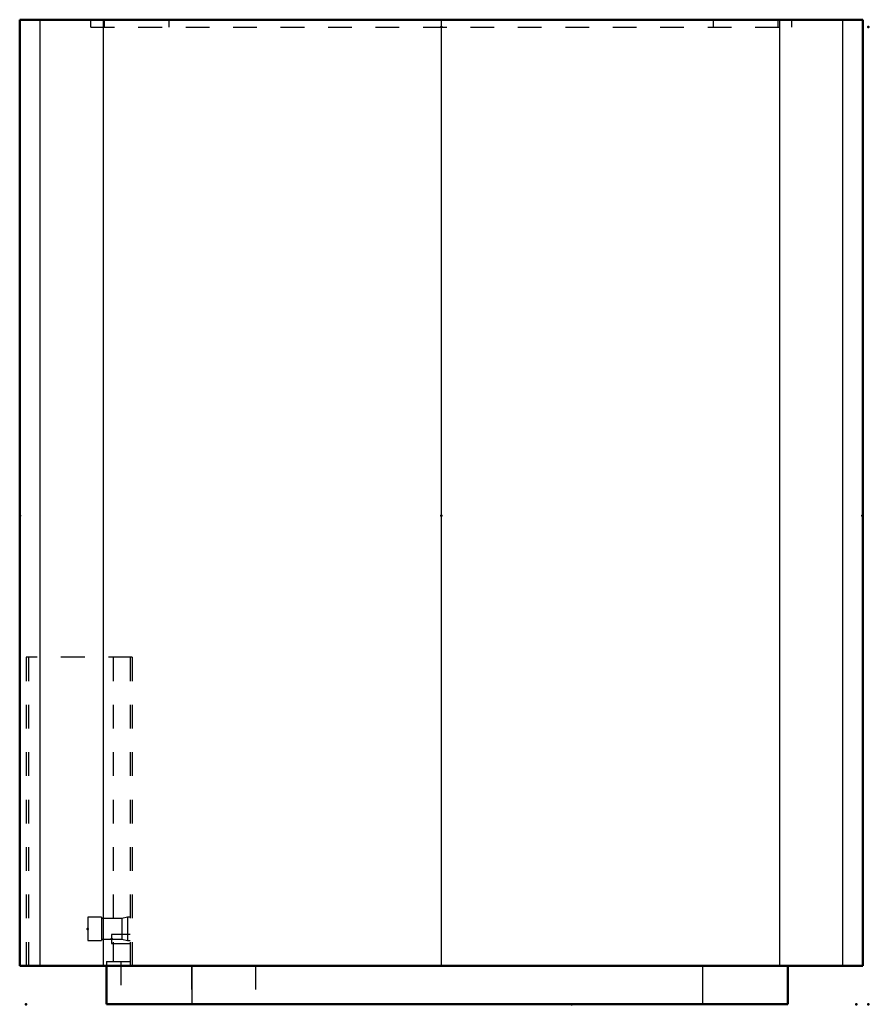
# Model space of a CAD drawing. Header units: inches. Extents: x -0.3 to 35.5, y 0 to 41.5.
import ezdxf

# ---------------------------------------------------------------- set-up
doc = ezdxf.new("R2010")
doc.units = ezdxf.units.IN
doc.header["$MEASUREMENT"] = 0
doc.linetypes.add('Dashed', pattern=[2, 1, -1])
for name, color, linetype, lineweight in [('2d ConnectionPoints', 7, 'Continuous', 50), ('AM_0', 7, 'Continuous', 50), ('AM_4', 3, 'Continuous', 25), ('AM_9', 6, 'Dashed', 25)]:
    doc.layers.add(name, color=color, linetype=linetype, lineweight=lineweight)

msp = doc.modelspace()

# ---------------------------------------------------------------- linework, layer by layer
at = {"layer": '2d ConnectionPoints'}
for p in [(17.5, 41.188), (17.5, 41.188), (35.5, 41.188), (-0.25, 20.594), (17.5, 20.594), (17.5, 20.594), (35.25, 20.594), (2.6, 3.179), (3.6, 2.75), (0, 0), (0, 0), (23, 0), (35, 0), (35, 0), (35.5, 0)]:
    msp.add_point(p, dxfattribs=at)
at = {"layer": 'AM_0'}
for p, q in [((-0.27, 41.5), (35.27, 41.5)), ((-0.27, 41.5), (-0.27, 1.625)), ((35.27, 41.5), (35.27, 1.625)), ((-0.27, 1.625), (35.27, 1.625)), ((3.39, 1.625), (3.39, 0)), ((32.11, 1.625), (32.11, 0)), ((3.39, 0), (32.11, 0))]:
    msp.add_line(p, q, dxfattribs=at)
at = {"layer": 'AM_4'}
for p, q in [((0.586, 41.5), (0.586, 1.625)), ((3.249, 41.5), (3.249, 1.625)), ((17.5, 41.5), (17.5, 1.625)), ((31.751, 41.5), (31.751, 1.625)), ((34.414, 41.5), (34.414, 1.625)), ((6.99, 1.625), (6.99, 0)), ((28.51, 1.625), (28.51, 0))]:
    msp.add_line(p, q, dxfattribs=at)
at = {"layer": 'AM_9'}
for p, q in [((2.73, 41.188), (2.73, 41.5)), ((3.249, 41.5), (3.249, 14.625)), ((3.298, 41.188), (3.298, 41.5)), ((6.032, 41.188), (6.032, 41.5)), ((28.968, 41.188), (28.968, 41.5)), ((31.702, 41.188), (31.702, 41.5)), ((32.27, 41.188), (32.27, 41.5)), ((2.73, 41.188), (32.27, 41.188)), ((4.469, 14.625), (0.006, 14.625)), ((0.006, 14.625), (0.006, 1.625)), ((0.106, 14.625), (0.106, 1.625)), ((3.673, 14.625), (3.673, 1.8)), ((4.38, 14.625), (4.38, 1.625)), ((4.469, 14.625), (4.469, 1.625)), ((2.6, 3.675), (2.6, 2.683)), ((3.181, 3.675), (2.6, 3.675)), ((3.181, 3.675), (3.181, 2.683)), ((4.037, 3.616), (3.181, 3.616)), ((4.273, 3.666), (4.037, 3.616)), ((4.037, 3.616), (4.037, 2.742)), ((4.38, 3.666), (4.273, 3.666)), ((4.273, 3.666), (4.273, 2.692)), ((3.6, 2.937), (3.6, 2.563)), ((4.38, 2.937), (3.6, 2.937)), ((2.6, 2.683), (3.181, 2.683)), ((3.181, 2.742), (4.037, 2.742)), ((3.6, 2.563), (4.38, 2.563)), ((4.037, 2.742), (4.273, 2.692)), ((4.273, 2.692), (4.38, 2.692)), ((3.39, 1.8), (3.39, 1.625)), ((3.39, 1.8), (4.38, 1.8)), ((3.995, 1.8), (3.995, 0)), ((6.974, 1.625), (6.974, 0)), ((9.664, 1.625), (9.664, 0))]:
    msp.add_line(p, q, dxfattribs=at)

doc.saveas('drawing.dxf')
